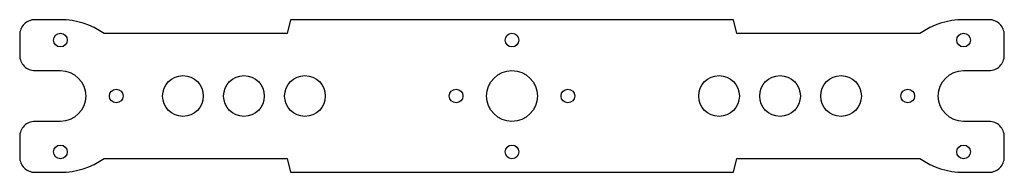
# Model space of a CAD drawing. Header units: millimetres. Extents: x -53 to 140, y 0 to 30.
import ezdxf

# ---------------------------------------------------------------- set-up
doc = ezdxf.new("R2010")
doc.units = ezdxf.units.MM

msp = doc.modelspace()

# ---------------------------------------------------------------- linework, layer by layer
msp.add_lwpolyline([(0, 0), (87.2, 0), (87.82, 2.72), (123.82, 2.72, 0.154229), (132.44, 0), (137.44, 0, 0.414214), (140.44, 3), (140.44, 7, 0.414214), (137.44, 10), (132.44, 10, -1), (132.44, 20), (137.44, 20, 0.414214), (140.44, 23), (140.44, 27, 0.414214), (137.44, 30), (132.44, 30, 0.154229), (123.82, 27.28), (87.82, 27.28), (87.2, 30), (0, 30), (-0.62, 27.28), (-36.62, 27.28, 0.154229), (-45.24, 30), (-50.24, 30, 0.414214), (-53.24, 27), (-53.24, 23, 0.414214), (-50.24, 20), (-45.24, 20, -1), (-45.24, 10), (-50.24, 10, 0.414214), (-53.24, 7), (-53.24, 3, 0.414214), (-50.24, 0), (-45.24, 0, 0.154229), (-36.62, 2.72), (-0.62, 2.72), (0, 0)], format="xyb", close=True)
for centre, radius in [((-45.24, 26), 1.35), ((43.6, 26), 1.35), ((132.44, 26), 1.35), ((43.6, 15), 5), ((-21.12, 15), 4), ((-9.12, 15), 4), ((2.88, 15), 4), ((84.32, 15), 4), ((96.32, 15), 4), ((108.32, 15), 4), ((-34.24, 15), 1.35), ((32.6, 15), 1.35), ((54.6, 15), 1.35), ((121.44, 15), 1.35), ((-45.24, 4), 1.35), ((43.6, 4), 1.35), ((132.44, 4), 1.35)]:
    msp.add_circle(centre, radius)

doc.saveas('drawing.dxf')
